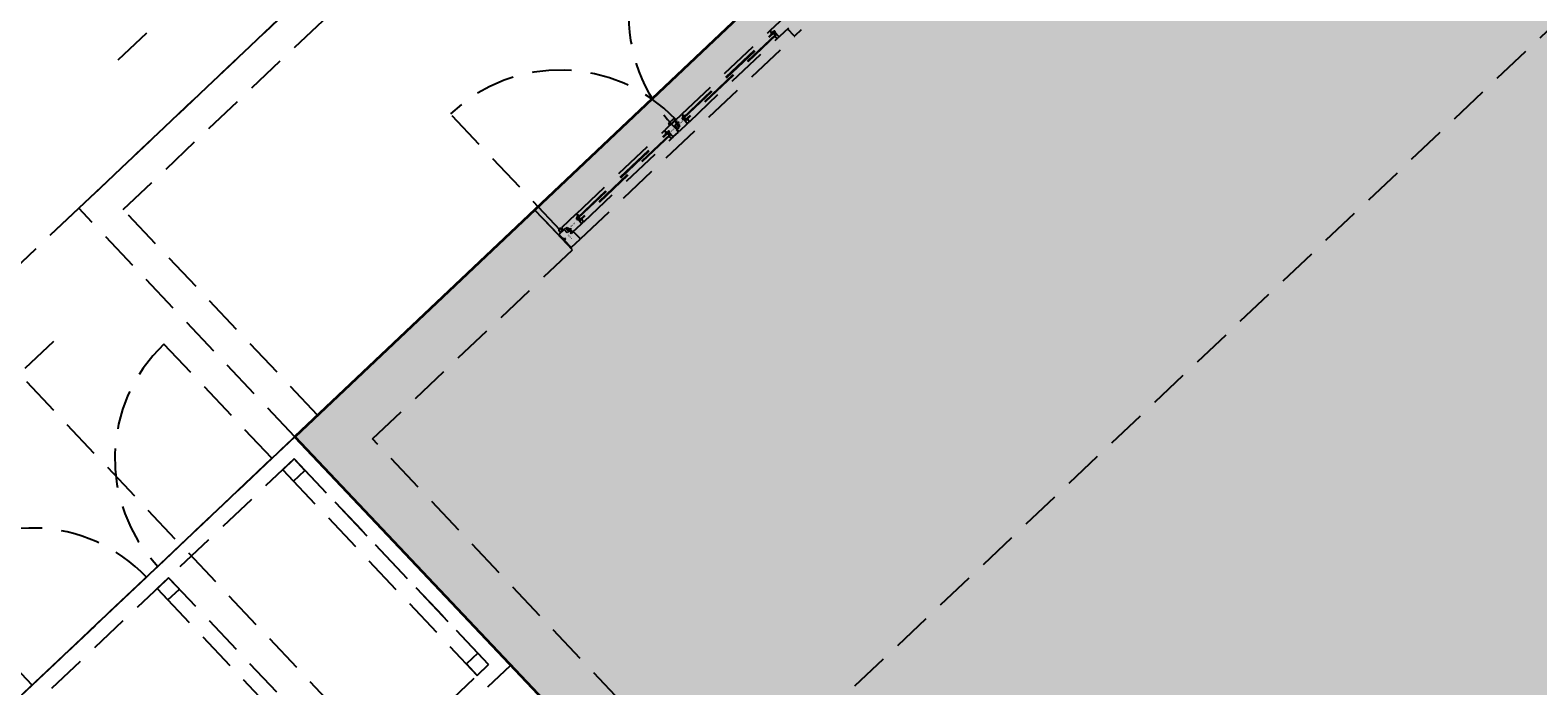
# Model space of a CAD drawing. Header units: metres. Extents: x 104098 to 104607, y 427853 to 428230.
# Tile 38 of 147: x 104236.75 to 104246.34, y 428111.24 to 428115.41. Entities that reach past the tile are written whole.
import ezdxf

# ---------------------------------------------------------------- set-up
doc = ezdxf.new("R2010")
doc.units = ezdxf.units.M
doc.linetypes.add('DASHED2', pattern=[0.375, 0.25, -0.125])
doc.layers.add('N-WE-OG-BEBOUWING-G_School', color=7, linetype='Continuous', lineweight=35)
doc.layers.add('N-WE-VH-VERHARDING-AP_BEBOUWING', color=7, linetype='Continuous', true_color=0xcfcfcf)
doc.styles.add('1_020-25', font='arial.ttf', dxfattribs={"height": 100})

# ---------------------------------------------------------------- blocks, each defined once
blk = doc.blocks.new('school2')
at = {"color": 252, "linetype": 'DASHED2'}
for p, q in [((107956.3083, 456625.2899), (107957.1685, 456625.2899)), ((107955.478, 456624.7761), (107950.4623, 456624.7761)), ((107954.478, 456624.7761), (107986.828, 456624.7761)), ((107954.478, 456604.0761), (107954.478, 456624.7761)), ((107955.478, 456624.7761), (107978.478, 456624.7761)), ((107955.478, 456622.7761), (107955.478, 456624.7761)), ((107955.478, 456622.7761), (107955.478, 456624.7761)), ((107955.478, 456624.7761), (107978.478, 456624.7761)), ((107955.678, 456624.5761), (107978.678, 456624.5761)), ((107955.678, 456622.7761), (107955.678, 456624.5761)), ((107955.678, 456622.7761), (107955.678, 456624.5761)), ((107955.678, 456624.5761), (107978.678, 456624.5761)), ((107953.4066, 456624.2708), (107954.8867, 456624.2708)), ((107953.178, 456622.7761), (107953.178, 456623.7761)), ((107955.278, 456622.7761), (107955.278, 456623.7761)), ((107957.6085, 456622.5704), (107957.6085, 456623.5879)), ((107955.478, 456622.7761), (107950.3733, 456622.7761)), ((107955.478, 456622.7761), (107950.778, 456622.7761)), ((107978.478, 456622.7761), (107950.8738, 456622.7756)), ((107954.178, 456622.7761), (107953.178, 456622.7761)), ((107954.278, 456622.7761), (107955.278, 456622.7761)), ((107978.678, 456622.7761), (107955.478, 456622.7761)), ((107955.478, 456622.7761), (107955.478, 456605.0761)), ((107978.678, 456622.7761), (107955.478, 456622.7761)), ((107978.678, 456622.7761), (107955.478, 456622.7761)), ((107955.478, 456622.7761), (107955.478, 456605.0761)), ((107978.678, 456622.7761), (107955.478, 456622.7761)), ((107955.478, 456622.7761), (107978.678, 456622.7761)), ((107955.478, 456605.0761), (107955.478, 456622.7761)), ((107957.578, 456622.7761), (107955.478, 456622.7761)), ((107955.478, 456622.7761), (107955.478, 456613.3781)), ((107955.478, 456620.7761), (107955.478, 456622.7761)), ((107978.678, 456622.7761), (107955.678, 456622.7761)), ((107978.678, 456622.7761), (107955.678, 456622.7761)), ((107961.578, 456622.7761), (107957.578, 456622.7761)), ((107957.578, 456622.7761), (107957.578, 456622.5561)), ((107957.578, 456622.4261), (107957.578, 456622.7761)), ((107955.378, 456622.6761), (107950.878, 456622.6761)), ((107954.178, 456620.8761), (107954.178, 456622.6761)), ((107954.178, 456622.6761), (107954.278, 456622.6761)), ((107954.278, 456622.6761), (107954.178, 456622.6761)), ((107954.178, 456622.6761), (107954.178, 456622.5761)), ((107954.278, 456622.6761), (107954.278, 456620.8761)), ((107954.278, 456622.5761), (107954.278, 456622.6761)), ((107955.278, 456620.8761), (107955.278, 456622.6761)), ((107955.278, 456622.6761), (107955.378, 456622.6761)), ((107955.378, 456622.6761), (107955.278, 456622.6761)), ((107955.278, 456622.6761), (107955.278, 456622.5761)), ((107955.378, 456620.8761), (107955.378, 456622.6761)), ((107955.378, 456622.6761), (107955.378, 456620.8761)), ((107955.378, 456622.5761), (107955.378, 456622.6761)), ((107954.178, 456622.5761), (107954.278, 456622.5761)), ((107955.278, 456622.5761), (107955.378, 456622.5761)), ((107957.623, 456622.5719), (107957.623, 456622.5576)), ((107957.7468, 456622.5749), (107957.626, 456622.5749)), ((107957.755, 456622.5584), (107957.7497, 456622.573)), ((107957.7508, 456622.5749), (107958.5241, 456622.5749)), ((107958.5253, 456622.573), (107958.52, 456622.5584)), ((107958.611, 456622.5749), (107958.5281, 456622.5749)), ((107958.5727, 456622.5759), (107958.5763, 456622.5892)), ((107958.5735, 456622.5749), (107958.5727, 456622.5759)), ((107958.6085, 456622.5749), (107958.5735, 456622.5749)), ((107958.5735, 456622.5749), (107958.6085, 456622.5749)), ((107958.6085, 456622.5749), (107958.5735, 456622.5749)), ((107958.5773, 456622.5899), (107958.6217, 456622.5899)), ((107958.6259, 456622.5769), (107958.6085, 456622.5769)), ((107958.6085, 456622.5769), (107958.6085, 456622.5749)), ((107958.613, 456622.5554), (107958.613, 456622.5729)), ((107958.618, 456622.5665), (107958.618, 456622.5729)), ((107958.62, 456622.5749), (107958.6728, 456622.5749)), ((107958.6227, 456622.5892), (107958.6259, 456622.5769)), ((107958.6757, 456622.573), (107958.681, 456622.5584)), ((107958.6768, 456622.5749), (107959.4501, 456622.5749)), ((107959.446, 456622.5584), (107959.4513, 456622.573)), ((107959.4541, 456622.5749), (107959.575, 456622.5749)), ((107957.583, 456622.5531), (107957.583, 456622.5177)), ((107957.583, 456622.5045), (107957.583, 456622.4451)), ((107957.5845, 456622.5162), (107957.593, 456622.5162)), ((107957.593, 456622.506), (107957.5845, 456622.506)), ((107957.627, 456622.5561), (107957.586, 456622.5561)), ((107957.593, 456622.5162), (107957.593, 456622.506)), ((107957.6041, 456622.5561), (107957.6041, 456622.5615)), ((107957.607, 456622.5605), (107957.6199, 456622.5577)), ((107957.6129, 456622.5592), (107957.6129, 456622.5561)), ((107957.6199, 456622.5612), (107957.6144, 456622.5624)), ((107957.6221, 456622.5574), (107957.623, 456622.5574)), ((107957.623, 456622.5608), (107957.6228, 456622.5608)), ((107957.6245, 456622.5561), (107957.641, 456622.5561)), ((107957.629, 456622.5281), (107957.629, 456622.5541)), ((107957.6465, 456622.5281), (107957.629, 456622.5281)), ((107957.641, 456622.5561), (107957.641, 456622.5551)), ((107957.641, 456622.5551), (107957.6435, 456622.5551)), ((107957.6435, 456622.5388), (107957.641, 456622.5388)), ((107957.641, 456622.5388), (107957.641, 456622.5346)), ((107957.6415, 456622.539), (107957.6415, 456622.555)), ((107957.6415, 456622.555), (107957.6435, 456622.555)), ((107957.6435, 456622.539), (107957.6415, 456622.539)), ((107957.642, 456622.5101), (107957.6472, 456622.5115)), ((107957.642, 456622.5061), (107957.642, 456622.5101)), ((107957.6615, 456622.5061), (107957.642, 456622.5061)), ((107957.6425, 456622.5331), (107957.6615, 456622.5331)), ((107957.6431, 456622.5331), (107957.643, 456622.533)), ((107957.643, 456622.533), (107957.643, 456622.533)), ((107957.643, 456622.533), (107957.643, 456622.5329)), ((107957.643, 456622.5329), (107957.643, 456622.5329)), ((107957.643, 456622.5329), (107957.643, 456622.5328)), ((107957.643, 456622.5328), (107957.643, 456622.5317)), ((107957.643, 456622.5317), (107957.643, 456622.5317)), ((107957.643, 456622.5317), (107957.643, 456622.5316)), ((107957.643, 456622.5316), (107957.643, 456622.5316)), ((107957.643, 456622.5316), (107957.6431, 456622.5316)), ((107957.643, 456622.5294), (107957.643, 456622.5293)), ((107957.6431, 456622.5294), (107957.643, 456622.5294)), ((107957.643, 456622.5293), (107957.643, 456622.5293)), ((107957.643, 456622.5293), (107957.643, 456622.5292)), ((107957.643, 456622.5292), (107957.643, 456622.5284)), ((107957.643, 456622.5284), (107957.643, 456622.5284)), ((107957.643, 456622.5284), (107957.643, 456622.5283)), ((107957.643, 456622.5283), (107957.643, 456622.5283)), ((107957.643, 456622.5283), (107957.643, 456622.5282)), ((107957.643, 456622.5282), (107957.6431, 456622.5282)), ((107957.6432, 456622.5331), (107957.6431, 456622.5331)), ((107957.6431, 456622.5331), (107957.6431, 456622.5331)), ((107957.6431, 456622.5316), (107957.6431, 456622.5315)), ((107957.6431, 456622.5315), (107957.6431, 456622.5315)), ((107957.6431, 456622.5315), (107957.6432, 456622.5315)), ((107957.6452, 456622.5305), (107957.6431, 456622.5295)), ((107957.6431, 456622.5295), (107957.6431, 456622.5294)), ((107957.6431, 456622.5294), (107957.6431, 456622.5294)), ((107957.6431, 456622.5282), (107957.6431, 456622.5282)), ((107957.6431, 456622.5282), (107957.6432, 456622.5282)), ((107957.6433, 456622.5331), (107957.6432, 456622.5331)), ((107957.6432, 456622.5331), (107957.6432, 456622.5331)), ((107957.6432, 456622.5315), (107957.6452, 456622.5308)), ((107957.6432, 456622.5282), (107957.6432, 456622.5281)), ((107957.6432, 456622.5281), (107957.6433, 456622.5281)), ((107957.6607, 456622.5331), (107957.6433, 456622.5331)), ((107957.6433, 456622.5281), (107957.6457, 456622.5281)), ((107957.6435, 456622.5551), (107957.6435, 456622.5531)), ((107957.6435, 456622.555), (107957.6435, 456622.552)), ((107957.6435, 456622.5531), (107957.6528, 456622.5531)), ((107957.6435, 456622.552), (107957.6465, 456622.552)), ((107957.6465, 456622.542), (107957.6435, 456622.542)), ((107957.6435, 456622.542), (107957.6435, 456622.539)), ((107957.6528, 456622.5408), (107957.6435, 456622.5408)), ((107957.6435, 456622.5408), (107957.6435, 456622.5388)), ((107957.6438, 456622.5319), (107957.6438, 456622.5322)), ((107957.6438, 456622.5322), (107957.6468, 456622.5322)), ((107957.6457, 456622.5313), (107957.6438, 456622.5319)), ((107957.6438, 456622.5291), (107957.6458, 456622.5302)), ((107957.6438, 456622.5289), (107957.6438, 456622.5291)), ((107957.6446, 456622.5289), (107957.6438, 456622.5289)), ((107957.6447, 456622.5296), (107957.6446, 456622.5294)), ((107957.6446, 456622.5294), (107957.6446, 456622.5289)), ((107957.6455, 456622.5299), (107957.6447, 456622.5296)), ((107957.6452, 456622.5308), (107957.6452, 456622.5305)), ((107957.6453, 456622.5289), (107957.6453, 456622.5292)), ((107957.6453, 456622.5292), (107957.6456, 456622.5291)), ((107957.6457, 456622.5289), (107957.6453, 456622.5289)), ((107957.6457, 456622.5299), (107957.6455, 456622.5299)), ((107957.6456, 456622.5291), (107957.647, 456622.5286)), ((107957.6459, 456622.531), (107957.6457, 456622.5313)), ((107957.6473, 456622.5291), (107957.6457, 456622.5299)), ((107957.6458, 456622.5289), (107957.6457, 456622.5289)), ((107957.6457, 456622.5289), (107957.6457, 456622.5289)), ((107957.6457, 456622.5281), (107957.6458, 456622.5282)), ((107957.6457, 456622.5281), (107957.6457, 456622.5281)), ((107957.6458, 456622.5302), (107957.646, 456622.5305)), ((107957.6459, 456622.5289), (107957.6458, 456622.5289)), ((107957.6458, 456622.5289), (107957.6458, 456622.5289)), ((107957.6458, 456622.5282), (107957.6458, 456622.5282)), ((107957.6458, 456622.5282), (107957.6459, 456622.5282)), ((107957.646, 456622.5305), (107957.6459, 456622.531)), ((107957.6459, 456622.5288), (107957.6459, 456622.5289)), ((107957.646, 456622.5287), (107957.6459, 456622.5288)), ((107957.6459, 456622.5288), (107957.6459, 456622.5288)), ((107957.6459, 456622.5282), (107957.6459, 456622.5283)), ((107957.6459, 456622.5283), (107957.646, 456622.5283)), ((107957.6459, 456622.5282), (107957.6459, 456622.5282)), ((107957.646, 456622.5286), (107957.646, 456622.5287)), ((107957.646, 456622.5287), (107957.646, 456622.5287)), ((107957.646, 456622.5284), (107957.646, 456622.5286)), ((107957.646, 456622.5283), (107957.646, 456622.5284)), ((107957.646, 456622.5284), (107957.646, 456622.5284)), ((107957.6465, 456622.552), (107957.6465, 456622.542)), ((107957.6468, 456622.5322), (107957.6468, 456622.5302)), ((107957.6468, 456622.5302), (107957.6468, 456622.53)), ((107957.6468, 456622.53), (107957.6468, 456622.5298)), ((107957.6468, 456622.5298), (107957.6469, 456622.5297)), ((107957.6469, 456622.5297), (107957.647, 456622.5295)), ((107957.647, 456622.5295), (107957.6472, 456622.5294)), ((107957.647, 456622.5286), (107957.6503, 456622.5281)), ((107957.6472, 456622.5294), (107957.6473, 456622.5293)), ((107957.6473, 456622.5293), (107957.6475, 456622.5292)), ((107957.6503, 456622.5288), (107957.6473, 456622.5291)), ((107957.6475, 456622.5292), (107957.6476, 456622.5292)), ((107957.6476, 456622.5305), (107957.6476, 456622.5322)), ((107957.6476, 456622.5322), (107957.6501, 456622.5322)), ((107957.6476, 456622.5304), (107957.6476, 456622.5305)), ((107957.6476, 456622.5303), (107957.6476, 456622.5304)), ((107957.6476, 456622.5302), (107957.6476, 456622.5303)), ((107957.6477, 456622.5302), (107957.6476, 456622.5302)), ((107957.6476, 456622.5292), (107957.6478, 456622.5292)), ((107957.6477, 456622.5301), (107957.6477, 456622.5302)), ((107957.6478, 456622.5301), (107957.6477, 456622.5301)), ((107957.6479, 456622.5301), (107957.6478, 456622.5301)), ((107957.6478, 456622.5292), (107957.648, 456622.5292)), ((107957.648, 456622.5301), (107957.6479, 456622.5301)), ((107957.6479, 456622.5301), (107957.6479, 456622.5301)), ((107957.6481, 456622.5301), (107957.648, 456622.5301)), ((107957.648, 456622.5292), (107957.6504, 456622.5298)), ((107957.648, 456622.5125), (107957.648, 456622.5266)), ((107957.6501, 456622.5305), (107957.6481, 456622.5301)), ((107957.6501, 456622.5322), (107957.6501, 456622.5305)), ((107957.6513, 456622.5288), (107957.6503, 456622.5288)), ((107957.6503, 456622.5281), (107957.6519, 456622.5281)), ((107957.6504, 456622.5298), (107957.6513, 456622.5288)), ((107957.6509, 456622.5307), (107957.6509, 456622.5322)), ((107957.6509, 456622.5322), (107957.656, 456622.5322)), ((107957.656, 456622.5319), (107957.6509, 456622.5307)), ((107957.6511, 456622.53), (107957.6522, 456622.5302)), ((107957.6522, 456622.529), (107957.6511, 456622.53)), ((107957.6519, 456622.5281), (107957.6522, 456622.5284)), ((107957.6522, 456622.5302), (107957.6522, 456622.5268)), ((107957.6522, 456622.5284), (107957.6522, 456622.529)), ((107957.6522, 456622.5268), (107957.6522, 456622.5267)), ((107957.6522, 456622.5267), (107957.6522, 456622.5267)), ((107957.6522, 456622.5267), (107957.6522, 456622.5266)), ((107957.6522, 456622.5266), (107957.6523, 456622.5266)), ((107957.6523, 456622.5266), (107957.6523, 456622.5266)), ((107957.6523, 456622.5266), (107957.6523, 456622.5265)), ((107957.6523, 456622.5265), (107957.6524, 456622.5265)), ((107957.6524, 456622.5265), (107957.6524, 456622.5265)), ((107957.6524, 456622.5265), (107957.6525, 456622.5265)), ((107957.6525, 456622.5265), (107957.6527, 456622.5265)), ((107957.6527, 456622.5265), (107957.6527, 456622.5265)), ((107957.6527, 456622.5265), (107957.6528, 456622.5265)), ((107957.6528, 456622.5531), (107957.6528, 456622.5408)), ((107957.6528, 456622.5265), (107957.6529, 456622.5266)), ((107957.6528, 456622.5265), (107957.6528, 456622.5265)), ((107957.6529, 456622.5266), (107957.653, 456622.5267)), ((107957.6529, 456622.5266), (107957.6529, 456622.5266)), ((107957.6529, 456622.5266), (107957.6529, 456622.5266)), ((107957.653, 456622.5304), (107957.6567, 456622.5313)), ((107957.653, 456622.5268), (107957.653, 456622.5304)), ((107957.6615, 456622.5281), (107957.653, 456622.5281)), ((107957.653, 456622.5281), (107957.653, 456622.5239)), ((107957.653, 456622.5267), (107957.653, 456622.5268)), ((107957.653, 456622.5267), (107957.653, 456622.5267)), ((107957.653, 456622.5154), (107957.653, 456622.5089)), ((107957.6537, 456622.5229), (107957.658, 456622.5218)), ((107957.658, 456622.5175), (107957.6537, 456622.5163)), ((107957.655, 456622.5069), (107957.734, 456622.5069)), ((107957.656, 456622.5322), (107957.656, 456622.5319)), ((107957.6566, 456622.5287), (107957.6564, 456622.5285)), ((107957.6564, 456622.5285), (107957.6564, 456622.5283)), ((107957.6564, 456622.5283), (107957.6566, 456622.5281)), ((107957.6573, 456622.5287), (107957.6566, 456622.5287)), ((107957.6566, 456622.5281), (107957.6581, 456622.5281)), ((107957.6567, 456622.5313), (107957.6567, 456622.5313)), ((107957.6567, 456622.5313), (107957.6568, 456622.5313)), ((107957.6568, 456622.5313), (107957.6568, 456622.5314)), ((107957.6568, 456622.5314), (107957.6569, 456622.5314)), ((107957.6569, 456622.5314), (107957.6569, 456622.5315)), ((107957.6569, 456622.5315), (107957.657, 456622.5315)), ((107957.657, 456622.5317), (107957.657, 456622.5322)), ((107957.657, 456622.5322), (107957.6598, 456622.5322)), ((107957.657, 456622.5316), (107957.657, 456622.5317)), ((107957.657, 456622.5315), (107957.657, 456622.5316)), ((107957.6579, 456622.5288), (107957.6573, 456622.5287)), ((107957.6587, 456622.5293), (107957.6579, 456622.5288)), ((107957.658, 456622.5218), (107957.658, 456622.5175)), ((107957.6581, 456622.5281), (107957.6592, 456622.5287)), ((107957.6598, 456622.5322), (107957.6587, 456622.5293)), ((107957.6592, 456622.5287), (107957.661, 456622.5322)), ((107957.6608, 456622.5331), (107957.6607, 456622.5331)), ((107957.6607, 456622.5331), (107957.6607, 456622.5331)), ((107957.6609, 456622.5331), (107957.6608, 456622.5331)), ((107957.6608, 456622.5331), (107957.6608, 456622.5331)), ((107957.6609, 456622.533), (107957.6609, 456622.5331)), ((107957.661, 456622.5329), (107957.6609, 456622.533)), ((107957.6609, 456622.533), (107957.6609, 456622.533)), ((107957.661, 456622.5328), (107957.661, 456622.5329)), ((107957.661, 456622.5329), (107957.661, 456622.5329)), ((107957.661, 456622.5322), (107957.661, 456622.5328)), ((107957.6615, 456622.5331), (107957.6615, 456622.5281)), ((107957.663, 456622.4451), (107957.663, 456622.5046)), ((107957.737, 456622.5546), (107957.737, 456622.5569)), ((107957.737, 456622.5569), (107957.7536, 456622.5569)), ((107957.737, 456622.5099), (107957.737, 456622.5443)), ((107957.751, 456622.5289), (107957.737, 456622.5289)), ((107957.737, 456622.5289), (107957.737, 456622.5099)), ((107957.74, 456622.5069), (107957.749, 456622.5069)), ((107957.741, 456622.5529), (107957.741, 456622.5569)), ((107957.741, 456622.5569), (107957.75, 456622.5569)), ((107957.75, 456622.5529), (107957.741, 456622.5529)), ((107957.741, 456622.5289), (107957.741, 456622.5529)), ((107957.741, 456622.5529), (107958.534, 456622.5529)), ((107957.741, 456622.5479), (107958.534, 456622.5479)), ((107958.534, 456622.5329), (107957.741, 456622.5329)), ((107958.534, 456622.5289), (107957.741, 456622.5289)), ((107957.748, 456622.5329), (107957.748, 456622.5479)), ((107957.75, 456622.5569), (107957.75, 456622.5529)), ((107957.751, 456622.5249), (107957.751, 456622.5289)), ((107957.7547, 456622.5249), (107957.751, 456622.5249)), ((107957.7519, 456622.5092), (107957.7547, 456622.5249)), ((107957.753, 456622.5069), (107958.5219, 456622.5069)), ((107957.7536, 456622.5569), (107957.755, 456622.5584)), ((107958.52, 456622.5584), (107958.5214, 456622.5569)), ((107958.523, 456622.5092), (107958.5203, 456622.5249)), ((107958.5203, 456622.5249), (107958.524, 456622.5249)), ((107958.5214, 456622.5569), (107958.538, 456622.5569)), ((107958.524, 456622.5249), (107958.524, 456622.5289)), ((107958.524, 456622.5289), (107958.538, 456622.5289)), ((107958.534, 456622.5569), (107958.525, 456622.5569)), ((107958.525, 456622.5569), (107958.525, 456622.5529)), ((107958.525, 456622.5529), (107958.534, 456622.5529)), ((107958.535, 456622.5069), (107958.5259, 456622.5069)), ((107958.527, 456622.5329), (107958.527, 456622.5479)), ((107958.534, 456622.5529), (107958.534, 456622.5569)), ((107958.534, 456622.5529), (107958.534, 456622.5289)), ((107958.538, 456622.5569), (107958.538, 456622.5546)), ((107958.538, 456622.5443), (107958.538, 456622.5099)), ((107958.538, 456622.5289), (107958.538, 456622.5099)), ((107958.541, 456622.5069), (107958.58, 456622.5069)), ((107958.583, 456622.5099), (107958.583, 456622.5257)), ((107958.583, 456622.5257), (107958.583, 456622.5257)), ((107958.583, 456622.5257), (107958.595, 456622.5257)), ((107958.588, 456622.5099), (107958.588, 456622.5242)), ((107958.5895, 456622.5257), (107958.606, 456622.5257)), ((107958.591, 456622.5327), (107958.591, 456622.5408)), ((107958.591, 456622.5408), (107958.595, 456622.5408)), ((107958.595, 456622.5327), (107958.591, 456622.5327)), ((107958.66, 456622.5069), (107958.591, 456622.5069)), ((107958.595, 456622.5408), (107958.595, 456622.5539)), ((107958.595, 456622.5539), (107958.6115, 456622.5539)), ((107958.595, 456622.5257), (107958.595, 456622.5327)), ((107958.595, 456622.5327), (107958.595, 456622.5327)), ((107958.606, 456622.543), (107958.606, 456622.5472)), ((107958.6085, 456622.543), (107958.606, 456622.543)), ((107958.606, 456622.5257), (107958.606, 456622.5267)), ((107958.606, 456622.5267), (107958.6085, 456622.5267)), ((107958.6085, 456622.5429), (107958.6065, 456622.5429)), ((107958.6065, 456622.5429), (107958.6065, 456622.5269)), ((107958.6065, 456622.5269), (107958.6085, 456622.5269)), ((107958.6075, 456622.5487), (107958.6265, 456622.5487)), ((107958.608, 456622.5536), (107958.6081, 456622.5537)), ((107958.608, 456622.5535), (107958.608, 456622.5536)), ((107958.608, 456622.5536), (107958.608, 456622.5536)), ((107958.608, 456622.5534), (107958.608, 456622.5535)), ((107958.608, 456622.5535), (107958.608, 456622.5535)), ((107958.608, 456622.5527), (107958.608, 456622.5534)), ((107958.608, 456622.5526), (107958.608, 456622.5527)), ((107958.608, 456622.5525), (107958.608, 456622.5526)), ((107958.608, 456622.5526), (107958.608, 456622.5526)), ((107958.6081, 456622.5525), (107958.608, 456622.5525)), ((107958.608, 456622.5502), (107958.608, 456622.5503)), ((107958.608, 456622.5503), (107958.6081, 456622.5503)), ((107958.608, 456622.5501), (107958.608, 456622.5502)), ((107958.608, 456622.5502), (107958.608, 456622.5502)), ((107958.608, 456622.549), (107958.608, 456622.5501)), ((107958.608, 456622.5489), (107958.608, 456622.549)), ((107958.608, 456622.549), (107958.608, 456622.549)), ((107958.608, 456622.5488), (107958.608, 456622.5489)), ((107958.608, 456622.5489), (107958.608, 456622.5489)), ((107958.6081, 456622.5488), (107958.608, 456622.5488)), ((107958.6081, 456622.5537), (107958.6081, 456622.5537)), ((107958.6081, 456622.5537), (107958.6082, 456622.5537)), ((107958.6081, 456622.5524), (107958.6081, 456622.5525)), ((107958.6102, 456622.5514), (107958.6081, 456622.5524)), ((107958.6081, 456622.5524), (107958.6081, 456622.5524)), ((107958.6081, 456622.5503), (107958.6081, 456622.5504)), ((107958.6081, 456622.5504), (107958.6081, 456622.5504)), ((107958.6081, 456622.5504), (107958.6082, 456622.5504)), ((107958.6082, 456622.5488), (107958.6081, 456622.5488)), ((107958.6081, 456622.5488), (107958.6081, 456622.5488)), ((107958.6082, 456622.5537), (107958.6082, 456622.5537)), ((107958.6082, 456622.5537), (107958.6083, 456622.5537)), ((107958.6082, 456622.5504), (107958.6102, 456622.5511)), ((107958.6082, 456622.5487), (107958.6082, 456622.5488)), ((107958.6083, 456622.5487), (107958.6082, 456622.5487)), ((107958.6083, 456622.5537), (107958.6107, 456622.5537)), ((107958.6257, 456622.5487), (107958.6083, 456622.5487)), ((107958.6085, 456622.541), (107958.6085, 456622.543)), ((107958.6085, 456622.5399), (107958.6085, 456622.5429)), ((107958.6178, 456622.541), (107958.6085, 456622.541)), ((107958.6115, 456622.5399), (107958.6085, 456622.5399)), ((107958.6085, 456622.5299), (107958.6115, 456622.5299)), ((107958.6085, 456622.5269), (107958.6085, 456622.5299)), ((107958.6085, 456622.5267), (107958.6085, 456622.5287)), ((107958.6085, 456622.5287), (107958.6178, 456622.5287)), ((107958.6096, 456622.5529), (107958.6088, 456622.5529)), ((107958.6088, 456622.5529), (107958.6088, 456622.5527)), ((107958.6088, 456622.5527), (107958.6108, 456622.5517)), ((107958.6107, 456622.5506), (107958.6088, 456622.55)), ((107958.6088, 456622.55), (107958.6088, 456622.5496)), ((107958.6088, 456622.5496), (107958.6118, 456622.5496)), ((107958.6096, 456622.5524), (107958.6096, 456622.5529)), ((107958.6097, 456622.5523), (107958.6096, 456622.5524)), ((107958.6105, 456622.552), (107958.6097, 456622.5523)), ((107958.6102, 456622.5511), (107958.6102, 456622.5514)), ((107958.6107, 456622.5529), (107958.6103, 456622.5529)), ((107958.6103, 456622.5529), (107958.6103, 456622.5527)), ((107958.6103, 456622.5527), (107958.6106, 456622.5527)), ((107958.6107, 456622.552), (107958.6105, 456622.552)), ((107958.6106, 456622.5527), (107958.612, 456622.5533)), ((107958.6107, 456622.5537), (107958.6107, 456622.5537)), ((107958.6107, 456622.5537), (107958.6108, 456622.5537)), ((107958.6108, 456622.553), (107958.6107, 456622.5529)), ((107958.6107, 456622.5529), (107958.6107, 456622.5529)), ((107958.6123, 456622.5527), (107958.6107, 456622.552)), ((107958.6109, 456622.5509), (107958.6107, 456622.5506)), ((107958.6108, 456622.5537), (107958.6108, 456622.5537)), ((107958.6108, 456622.5537), (107958.6109, 456622.5537)), ((107958.6109, 456622.553), (107958.6108, 456622.553)), ((107958.6108, 456622.553), (107958.6108, 456622.553)), ((107958.6108, 456622.5517), (107958.611, 456622.5514)), ((107958.6109, 456622.5537), (107958.6109, 456622.5536)), ((107958.6109, 456622.5536), (107958.6109, 456622.5536)), ((107958.6109, 456622.5536), (107958.611, 456622.5535)), ((107958.611, 456622.5531), (107958.6109, 456622.5531)), ((107958.6109, 456622.5531), (107958.6109, 456622.553)), ((107958.6109, 456622.553), (107958.6109, 456622.553)), ((107958.611, 456622.5514), (107958.6109, 456622.5509)), ((107958.611, 456622.5535), (107958.611, 456622.5535)), ((107958.611, 456622.5535), (107958.611, 456622.5534)), ((107958.611, 456622.5534), (107958.611, 456622.5532)), ((107958.611, 456622.5532), (107958.611, 456622.5532)), ((107958.611, 456622.5532), (107958.611, 456622.5531)), ((107958.6115, 456622.5299), (107958.6115, 456622.5399)), ((107958.6118, 456622.552), (107958.6119, 456622.5522)), ((107958.6118, 456622.5519), (107958.6118, 456622.552)), ((107958.6118, 456622.5517), (107958.6118, 456622.5519)), ((107958.6118, 456622.5496), (107958.6118, 456622.5517)), ((107958.6119, 456622.5522), (107958.612, 456622.5523)), ((107958.612, 456622.5533), (107958.6153, 456622.5537)), ((107958.612, 456622.5523), (107958.6122, 456622.5525)), ((107958.6122, 456622.5525), (107958.6123, 456622.5526)), ((107958.6153, 456622.5531), (107958.6123, 456622.5527)), ((107958.6123, 456622.5526), (107958.6125, 456622.5526)), ((107958.6125, 456622.5526), (107958.6126, 456622.5527)), ((107958.6126, 456622.5527), (107958.6128, 456622.5527)), ((107958.6127, 456622.5517), (107958.6126, 456622.5516)), ((107958.6126, 456622.5516), (107958.6126, 456622.5516)), ((107958.6126, 456622.5516), (107958.6126, 456622.5515)), ((107958.6126, 456622.5515), (107958.6126, 456622.5514)), ((107958.6126, 456622.5514), (107958.6126, 456622.5496)), ((107958.6126, 456622.5496), (107958.6151, 456622.5496)), ((107958.6128, 456622.5518), (107958.6127, 456622.5517)), ((107958.6127, 456622.5517), (107958.6127, 456622.5517)), ((107958.6128, 456622.5527), (107958.613, 456622.5526)), ((107958.6129, 456622.5518), (107958.6128, 456622.5518)), ((107958.613, 456622.5518), (107958.6129, 456622.5518)), ((107958.6129, 456622.5518), (107958.6129, 456622.5518)), ((107958.613, 456622.5526), (107958.6154, 456622.5521)), ((107958.6131, 456622.5518), (107958.613, 456622.5518)), ((107958.6151, 456622.5513), (107958.6131, 456622.5518)), ((107958.6151, 456622.5496), (107958.6151, 456622.5513)), ((107958.6153, 456622.5537), (107958.6169, 456622.5537)), ((107958.6163, 456622.553), (107958.6153, 456622.5531)), ((107958.6154, 456622.5521), (107958.6163, 456622.553)), ((107958.621, 456622.55), (107958.6159, 456622.5512)), ((107958.6159, 456622.5512), (107958.6159, 456622.5496)), ((107958.6159, 456622.5496), (107958.621, 456622.5496)), ((107958.6172, 456622.5528), (107958.6161, 456622.5519)), ((107958.6161, 456622.5519), (107958.6172, 456622.5517)), ((107958.6169, 456622.5537), (107958.6172, 456622.5535)), ((107958.6172, 456622.5552), (107958.6173, 456622.5553)), ((107958.6172, 456622.5551), (107958.6172, 456622.5552)), ((107958.6172, 456622.5552), (107958.6172, 456622.5552)), ((107958.6172, 456622.5517), (107958.6172, 456622.5551)), ((107958.6172, 456622.5551), (107958.6172, 456622.5551)), ((107958.6172, 456622.5535), (107958.6172, 456622.5528)), ((107958.6173, 456622.5553), (107958.6174, 456622.5554)), ((107958.6173, 456622.5553), (107958.6173, 456622.5553)), ((107958.6173, 456622.5553), (107958.6173, 456622.5553)), ((107958.6174, 456622.5554), (107958.6174, 456622.5554)), ((107958.6174, 456622.5554), (107958.6175, 456622.5554)), ((107958.6175, 456622.5554), (107958.6177, 456622.5554)), ((107958.6177, 456622.5554), (107958.6177, 456622.5554)), ((107958.6177, 456622.5554), (107958.6178, 456622.5554)), ((107958.6178, 456622.5554), (107958.6178, 456622.5553)), ((107958.6178, 456622.5553), (107958.6179, 456622.5553)), ((107958.6178, 456622.5287), (107958.6178, 456622.541)), ((107958.6179, 456622.5553), (107958.6179, 456622.5553)), ((107958.6179, 456622.5553), (107958.6179, 456622.5552)), ((107958.6179, 456622.5552), (107958.618, 456622.5552)), ((107958.618, 456622.5537), (107958.618, 456622.558)), ((107958.618, 456622.5552), (107958.618, 456622.5551)), ((107958.618, 456622.5551), (107958.618, 456622.5551)), ((107958.618, 456622.5551), (107958.618, 456622.5515)), ((107958.6265, 456622.5537), (107958.618, 456622.5537)), ((107958.618, 456622.5515), (107958.6217, 456622.5506)), ((107958.623, 456622.5644), (107958.6187, 456622.5655)), ((107958.6187, 456622.5589), (107958.623, 456622.5601)), ((107958.621, 456622.5496), (107958.621, 456622.55)), ((107958.6214, 456622.5535), (107958.6216, 456622.5537)), ((107958.6214, 456622.5534), (107958.6214, 456622.5535)), ((107958.6216, 456622.5532), (107958.6214, 456622.5534)), ((107958.6216, 456622.5537), (107958.6231, 456622.5537)), ((107958.6223, 456622.5531), (107958.6216, 456622.5532)), ((107958.6217, 456622.5506), (107958.6217, 456622.5506)), ((107958.6217, 456622.5506), (107958.6218, 456622.5506)), ((107958.6218, 456622.5506), (107958.6218, 456622.5505)), ((107958.6218, 456622.5505), (107958.6219, 456622.5505)), ((107958.6219, 456622.5505), (107958.6219, 456622.5504)), ((107958.6219, 456622.5504), (107958.622, 456622.5504)), ((107958.622, 456622.5504), (107958.622, 456622.5503)), ((107958.622, 456622.5503), (107958.622, 456622.5502)), ((107958.622, 456622.5502), (107958.622, 456622.5496)), ((107958.622, 456622.5496), (107958.6248, 456622.5496)), ((107958.6229, 456622.5531), (107958.6223, 456622.5531)), ((107958.6237, 456622.5526), (107958.6229, 456622.5531)), ((107958.623, 456622.5601), (107958.623, 456622.5644)), ((107958.6231, 456622.5537), (107958.6242, 456622.5532)), ((107958.6248, 456622.5496), (107958.6237, 456622.5526)), ((107958.6242, 456622.5532), (107958.626, 456622.5496)), ((107958.6258, 456622.5488), (107958.6257, 456622.5487)), ((107958.6257, 456622.5487), (107958.6257, 456622.5487)), ((107958.6259, 456622.5488), (107958.6258, 456622.5488)), ((107958.6258, 456622.5488), (107958.6258, 456622.5488)), ((107958.626, 456622.5489), (107958.6259, 456622.5489)), ((107958.6259, 456622.5489), (107958.6259, 456622.5488)), ((107958.6259, 456622.5488), (107958.6259, 456622.5488)), ((107958.626, 456622.5496), (107958.626, 456622.549)), ((107958.626, 456622.549), (107958.626, 456622.549)), ((107958.626, 456622.549), (107958.626, 456622.5489)), ((107958.6265, 456622.5487), (107958.6265, 456622.5537)), ((107958.6796, 456622.5569), (107958.663, 456622.5569)), ((107958.663, 456622.5569), (107958.663, 456622.5546)), ((107958.663, 456622.5443), (107958.663, 456622.5099)), ((107958.677, 456622.5289), (107958.663, 456622.5289)), ((107958.663, 456622.5289), (107958.663, 456622.5099)), ((107958.666, 456622.5069), (107958.675, 456622.5069)), ((107958.667, 456622.5529), (107958.667, 456622.5569)), ((107958.667, 456622.5569), (107958.676, 456622.5569)), ((107958.676, 456622.5529), (107958.667, 456622.5529)), ((107958.667, 456622.5529), (107959.46, 456622.5529)), ((107958.667, 456622.5289), (107958.667, 456622.5529)), ((107958.667, 456622.5479), (107959.46, 456622.5479)), ((107959.46, 456622.5329), (107958.667, 456622.5329)), ((107959.46, 456622.5289), (107958.667, 456622.5289)), ((107958.674, 456622.5329), (107958.674, 456622.5479)), ((107958.676, 456622.5569), (107958.676, 456622.5529)), ((107958.677, 456622.5249), (107958.677, 456622.5289)), ((107958.6807, 456622.5249), (107958.677, 456622.5249)), ((107958.6779, 456622.5092), (107958.6807, 456622.5249)), ((107958.679, 456622.5069), (107959.4479, 456622.5069)), ((107958.681, 456622.5584), (107958.6796, 456622.5569)), ((107959.4474, 456622.5569), (107959.446, 456622.5584)), ((107959.449, 456622.5092), (107959.4463, 456622.5249)), ((107959.4463, 456622.5249), (107959.45, 456622.5249)), ((107959.464, 456622.5569), (107959.4474, 456622.5569)), ((107959.45, 456622.5249), (107959.45, 456622.5289)), ((107959.45, 456622.5289), (107959.464, 456622.5289)), ((107959.46, 456622.5569), (107959.451, 456622.5569)), ((107959.451, 456622.5569), (107959.451, 456622.5529)), ((107959.451, 456622.5529), (107959.46, 456622.5529)), ((107959.461, 456622.5069), (107959.4519, 456622.5069)), ((107959.453, 456622.5329), (107959.453, 456622.5479)), ((107959.46, 456622.5529), (107959.46, 456622.5569)), ((107959.46, 456622.5529), (107959.46, 456622.5289)), ((107959.464, 456622.5546), (107959.464, 456622.5569)), ((107959.464, 456622.5099), (107959.464, 456622.5443)), ((107959.464, 456622.5289), (107959.464, 456622.5099)), ((107959.546, 456622.5069), (107959.467, 456622.5069)), ((107959.538, 456622.4451), (107959.538, 456622.5046)), ((107955.828, 456613.3781), (107955.828, 456622.4261)), ((107955.828, 456622.4261), (107957.578, 456622.4261)), ((107957.586, 456622.4421), (107957.66, 456622.4421)), ((107957.664, 456622.4421), (107959.537, 456622.4421)), ((107959.597, 456622.4421), (107959.541, 456622.4421)), ((107955.378, 456620.9761), (107955.278, 456620.9761)), ((107955.278, 456620.9761), (107955.278, 456620.8761)), ((107955.378, 456620.8761), (107955.378, 456620.9761)), ((107950.878, 456620.8761), (107955.378, 456620.8761)), ((107955.378, 456620.8761), (107955.278, 456620.8761)), ((107955.278, 456620.8761), (107955.378, 456620.8761)), ((107950.778, 456620.7761), (107955.478, 456620.7761)), ((107955.278, 456620.7761), (107955.478, 456620.7761)), ((107955.478, 456620.7761), (107955.478, 456613.3781)), ((107955.478, 456619.1761), (107978.678, 456619.1761))]:
    blk.add_line(p, q, dxfattribs=at)
for centre in [(107958.5755, 456622.5751), (107958.5815, 456622.5751), (107958.5875, 456622.5751), (107958.5935, 456622.5751), (107958.5995, 456622.5751), (107958.6055, 456622.5751)]:
    blk.add_circle(centre, 0.001, dxfattribs=at)
for centre, radius, start, end in [((107963.3817, 457111.7741), 481.5389, 268.492421, 270.10382), ((107963.3819, 457111.7867), 482.7514, 268.489842, 270.103851), ((107963.3819, 457111.7867), 482.7514, 268.537325, 270.103851), ((107963.382, 457111.7874), 482.8022, 268.543148, 270.103853), ((107963.382, 457111.7882), 482.853, 268.548971, 270.103854), ((107963.382, 457111.7882), 482.853, 268.548971, 270.103854), ((107953.178, 456622.7761), 1, 0, 90), ((107955.278, 456622.7761), 1, 90, 180), ((107957.6085, 456622.5704), 1.0175, 0.366, 90), ((107959.5925, 456622.5704), 1.0063, 90, 183.44672), ((107957.6085, 456622.5704), 0.01, 306.34356, 261.46326), ((107957.626, 456622.5719), 0.003, 90, 180), ((107957.7468, 456622.5719), 0.003, 20, 90), ((107958.5281, 456622.5719), 0.003, 90, 160), ((107958.5713, 456622.5763), 0.00147, 287.29504, 342.70497), ((107958.5773, 456622.5889), 0.001, 89.9986, 165.0014), ((107958.611, 456622.5729), 0.002, 0, 90), ((107958.62, 456622.5729), 0.002, 90, 180), ((107958.619, 456622.5665), 0.001, 180, 255), ((107958.6217, 456622.5889), 0.001, 15, 90), ((107958.6728, 456622.5719), 0.003, 20, 90), ((107959.4541, 456622.5719), 0.003, 90, 160), ((107957.586, 456622.5531), 0.003, 90, 180), ((107957.5845, 456622.5177), 0.0015, 180, 270), ((107957.5845, 456622.5045), 0.0015, 90, 180), ((107957.6228, 456622.5742), 0.0134, 257.45737, 270), ((107957.6221, 456622.5674), 0.01, 257.45737, 270), ((107957.6245, 456622.5576), 0.0015, 180, 270), ((107957.627, 456622.5541), 0.002, 0, 90), ((107957.6425, 456622.5346), 0.0015, 180, 270), ((107957.6465, 456622.5266), 0.0015, 0, 90), ((107957.647, 456622.5125), 0.001, 285, 0), ((107957.654, 456622.5239), 0.001, 180, 255), ((107957.654, 456622.5154), 0.001, 105, 180), ((107957.655, 456622.5089), 0.002, 180, 270), ((107957.6615, 456622.5046), 0.0015, 0, 90), ((107957.737, 456622.5494), 0.00515, 90, 270), ((107957.734, 456622.5099), 0.003, 270, 0), ((107957.74, 456622.5099), 0.003, 180, 270), ((107957.749, 456622.5099), 0.003, 270, 345.12419), ((107957.7645, 456622.5193), 0.0113, 121.51044, 150.02305), ((107957.7652, 456622.5633), 0.0113, 205.73711, 245.76963), ((107958.5135, 456622.5587), 0.00647, 296.08394, 356.47877), ((107958.5104, 456622.5193), 0.0113, 29.97695, 58.48956), ((107958.5259, 456622.5099), 0.003, 194.87581, 270), ((107958.535, 456622.5099), 0.003, 270, 0), ((107958.538, 456622.5494), 0.00515, 270, 90), ((107958.541, 456622.5099), 0.003, 180, 270), ((107958.58, 456622.5099), 0.003, 270, 0), ((107958.5895, 456622.5242), 0.0015, 90, 180), ((107958.591, 456622.5099), 0.003, 180, 270), ((107958.6075, 456622.5472), 0.0015, 90, 180), ((107958.6115, 456622.5554), 0.0015, 270, 0), ((107958.619, 456622.558), 0.001, 105, 180), ((107958.663, 456622.5494), 0.00515, 90, 270), ((107958.66, 456622.5099), 0.003, 270, 0), ((107958.666, 456622.5099), 0.003, 180, 270), ((107958.675, 456622.5099), 0.003, 270, 345.12419), ((107958.6905, 456622.5193), 0.0113, 121.51044, 150.02305), ((107959.4358, 456622.5633), 0.0113, 294.23037, 334.26289), ((107959.4364, 456622.5193), 0.0113, 29.97695, 58.48956), ((107959.4519, 456622.5099), 0.003, 194.87581, 270), ((107959.461, 456622.5099), 0.003, 270, 0), ((107959.464, 456622.5494), 0.00515, 270, 90), ((107959.467, 456622.5099), 0.003, 180, 270), ((107957.586, 456622.4451), 0.003, 180, 270), ((107957.66, 456622.4451), 0.003, 270, 0), ((107959.541, 456622.4451), 0.003, 180, 270)]:
    blk.add_arc(centre, radius, start, end, dxfattribs=at)
at = {"color": 252, "linetype": 'DASHED2', "style": '1_020-25'}
blk.add_text('80x114', height=0.008, rotation=270, dxfattribs=at).set_placement((107957.619, 456622.5174))
for s, p in [('68x132', (107957.6707, 456622.537)), ('68x93', (107958.5453, 456622.537)), ('68x93', (107958.6253, 456622.537))]:
    blk.add_text(s, height=0.008, dxfattribs=at).set_placement(p)

msp = doc.modelspace()

# ---------------------------------------------------------------- hatches: boundary and pattern name
at = {"layer": 'N-WE-VH-VERHARDING-AP_BEBOUWING'}
h = msp.add_hatch(color=256, dxfattribs=at)
h.dxf.hatch_style = 1
h.paths.add_polyline_path([(104238.4307, 428112.824), (104250.5926, 428099.9647), (104267.4482, 428115.9061), (104271.571, 428111.5469), (104277.238, 428116.9065), (104278.2687, 428115.8167), (104295.1242, 428131.7582), (104281.9313, 428145.7077), (104265.0757, 428129.7662), (104266.1064, 428128.6764), (104260.4395, 428123.3167), (104255.286, 428128.7657)])

# ---------------------------------------------------------------- linework, layer by layer
at = {"layer": 'N-WE-OG-BEBOUWING-G_School'}
msp.add_lwpolyline([(104238.4307, 428112.824), (104250.5926, 428099.9647), (104267.4482, 428115.9061), (104271.571, 428111.5469), (104277.238, 428116.9065), (104278.2687, 428115.8167), (104295.1242, 428131.7582), (104281.9313, 428145.7077), (104265.0757, 428129.7662), (104266.1064, 428128.6764), (104260.4395, 428123.3167), (104255.286, 428128.7657)], close=True, dxfattribs=at)

# ---------------------------------------------------------------- block references
at = {"rotation": 43.40342385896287}
msp.add_blockref('school2', (339564.7791, 22181.4821), dxfattribs=at)

doc.saveas('drawing.dxf')
